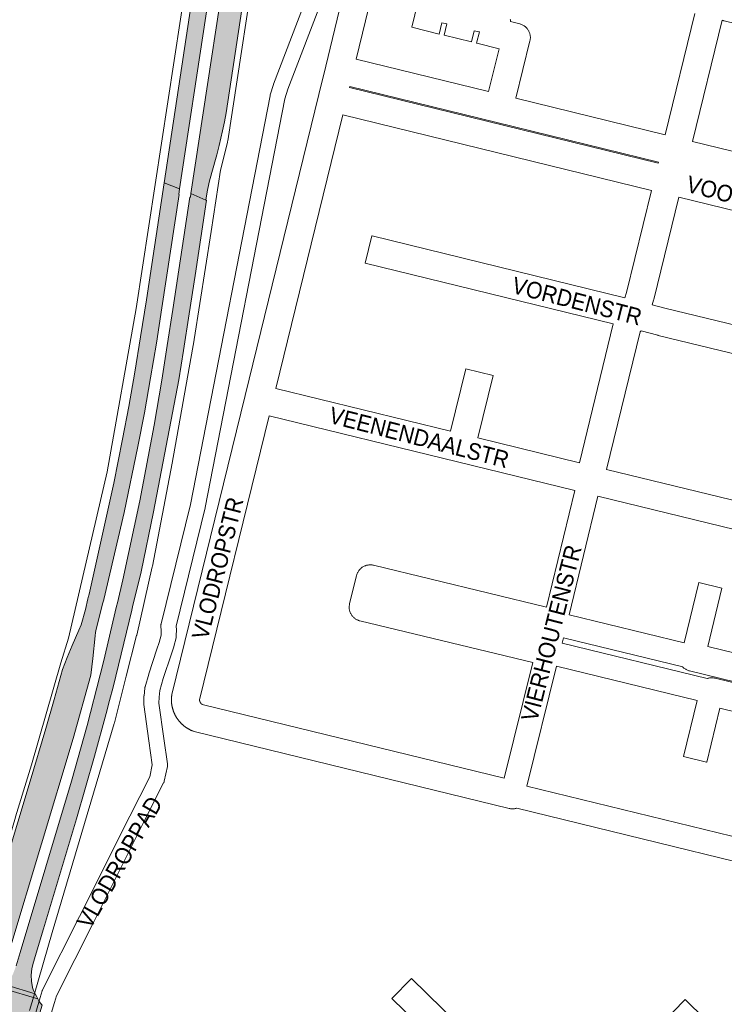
# Paper-space layout 'Layout1' of a CAD drawing. Header units: metres. Extents: x 123097 to 144122, y 392739 to 407589.
# Tile 10 of 256: x 126018 to 126344, y 397897 to 398353. Entities that reach past the tile are written whole.
import ezdxf
from ezdxf.enums import TextEntityAlignment as Align

# ---------------------------------------------------------------- set-up
doc = ezdxf.new("R2010")
doc.units = ezdxf.units.M
doc.header["$MEASUREMENT"] = 0
for name, color, linetype, lineweight in [('gs-anno-wegen algemeen tekst', 7, 'Continuous', 0), ('gs-knt-aanvullende hoofdweg', 7, 'Continuous', 0), ('gs-knt-hoofdweg', 7, 'Continuous', 0), ('gs-knt-wegen algemeen', 7, 'Continuous', 0), ('gs-vlk-plantopografie wegen algemeen', 7, 'Continuous', 0), ('ir-ARC-asfalt-hoofdwegen-te inspecteren', 5, 'Continuous', 0)]:
    doc.layers.add(name, color=color, linetype=linetype, lineweight=lineweight)
doc.styles.add('Style-Arial', font='arial.ttf')

psp = doc.layouts.get("Layout1")

# ---------------------------------------------------------------- hatches: boundary and pattern name
at = {"layer": 'ir-ARC-asfalt-hoofdwegen-te inspecteren', "linetype": 'Continuous', "lineweight": 13}
for points in [[(126131.75, 398586.227), (126108.909, 398433.631), (126107.614, 398425.052), (126103.468, 398397.57), (126110.677, 398396.338), (126112.472, 398408.133), (126112.891, 398409.817), (126113.513, 398411.438), (126114.604, 398413.405), (126115.991, 398415.175), (126117.64, 398416.704), (126118.364, 398416.874), (126119.004, 398416.497), (126119.207, 398415.782), (126118.433, 398410.682), (126097.406, 398272.19), (126104.337, 398269.172), (126104.932, 398272.974), (126105.844, 398277.49), (126107.082, 398281.927), (126109.436, 398290.121), (126110.489, 398294.418), (126112.075, 398301.284), (126112.938, 398305.434), (126113.668, 398309.609), (126125.897, 398390.137), (126126.956, 398397.068), (126130.252, 398416.988), (126129.443, 398417.462), (126129.077, 398418.326), (126129.301, 398419.237), (126130.024, 398419.834), (126130.961, 398419.88), (126132.675, 398430.238), (126131.493, 398432.496), (126130.651, 398434.902), (126131.784, 398453.57), (126134.546, 398472.13), (126140.265, 398509.051), (126152.428, 398583.074), (126144.779, 398584.229), (126121.637, 398431.866), (126121.374, 398430.479), (126120.931, 398429.964), (126120.263, 398429.844), (126119.668, 398430.172), (126119.413, 398430.801), (126119.413, 398432.373), (126134.507, 398532.46), (126135.659, 398541.46), (126136.391, 398565.059), (126139.365, 398585.07)], [(126085.016, 398277.081), (126092.17, 398274.339), (126104.272, 398354.261), (126110.677, 398396.338), (126103.468, 398397.57), (126103.25, 398397.614), (126096.777, 398354.587)], [(126092.17, 398274.339), (126085.016, 398277.081), (126076.802, 398222.944), (126074.074, 398205.747), (126071.357, 398189.424), (126068.586, 398173.584), (126065.674, 398158.411), (126061.641, 398137.943), (126050.576, 398087.999), (126050.071, 398085.9), (126050.012, 398085.657), (126049.698, 398084.355), (126048.517, 398079.455), (126046.558, 398072.332), (126045.447, 398069.84), (126042.344, 398062.881), (126040.076, 398057.318), (126037.981, 398051.687), (126034.113, 398037.727), (126030.248, 398024.301), (126022.941, 398000), (126000, 397923.999), (125996.39, 397912.935), (125995.87, 397911.783), (125995.238, 397910.687), (126008.783, 397906.516), (126009.463, 397908.809), (126013.489, 397922.176), (126042.86, 398019.693), (126051.134, 398049.141), (126051.941, 398056.749), (126053.061, 398067.307), (126053.274, 398068.803), (126053.555, 398070.342), (126056.676, 398082.596), (126057.007, 398083.894), (126057.064, 398084.137), (126066.51, 398124.482), (126072.893, 398155.054), (126075.855, 398170.564), (126078.756, 398186.797), (126081.407, 398202.81), (126083.995, 398219.195), (126092, 398271.703), (126091.777, 398271.746)], [(125984.301, 397893.493), (125943.97, 397905.67), (125943.884, 397905.379), (125943.008, 397902.312), (125942.197, 397899.473), (125941.298, 397896.328), (125940.386, 397893.135), (125939.546, 397890.196), (125939.471, 397889.932), (125939.417, 397889.739), (125969.032, 397880.806), (125972.107, 397879.884), (125973.587, 397879.399), (125976.342, 397878.42), (125978.847, 397876.912), (125981.001, 397874.934), (125982.717, 397872.566), (125982.818, 397872.343), (125982.83, 397872.186), (125983.018, 397871.458), (125996.102, 397867.495), (125996.277, 397867.804), (125997.16, 397869.103), (125998.335, 397870.718), (125998.765, 397870.896), (125999.167, 397870.663), (125999.227, 397870.202), (125998.444, 397867.55), (125998.238, 397866.852), (126013.666, 397862.432), (126014.001, 397862.943), (126016.025, 397864.451), (126018.309, 397865.526), (126018.462, 397865.567), (126018.909, 397865.689), (126019.412, 397865.8), (126022.024, 397875.024), (126019.479, 397876.62), (126019.176, 397877.029), (126019.288, 397877.526), (126019.737, 397877.766), (126021.486, 397877.592), (126022.192, 397877.403), (126022.774, 397877.247), (126028.508, 397896.205), (126027.598, 397897.279), (126026.987, 397898.242), (126026.512, 397899.101), (126010.868, 397903.828), (126009.617, 397902.416), (126008.188, 397901.184), (126007.577, 397901.181), (126007.377, 397901.758), (126008.192, 397904.603), (125993.79, 397908.873), (125993.211, 397908.262), (125992.697, 397907.782), (125992.246, 397907.361), (125989.888, 397905.478), (125987.253, 397904.007), (125984.412, 397902.989), (125981.439, 397902.56), (125978.436, 397902.626), (125975.484, 397903.184), (125972.791, 397903.966), (125972.636, 397903.457), (125945.649, 397911.614), (125945.569, 397911.326), (125944.651, 397908.05), (125944.565, 397907.747), (125981.017, 397896.706), (125983.202, 397895.778), (125985.334, 397894.734), (125985.482, 397894.605), (125985.542, 397894.418), (125985.375, 397893.839), (125984.896, 397893.485)], [(126025.22, 397901.518), (126012.182, 397905.447), (126010.868, 397903.828), (126026.512, 397899.101), (126025.835, 397900.292)]]:
    psp.add_hatch(color=5, dxfattribs=at).paths.add_polyline_path(points, flags=0)
at = {"layer": 'ir-ARC-asfalt-hoofdwegen-te inspecteren', "linetype": 'Continuous', "lineweight": 13, "extrusion": (0, 0, -1)}
psp.add_hatch(color=5, dxfattribs=at).paths.add_polyline_path([(-126062.976, 398081.008), (-126056.898, 398055.317), (-126055.337, 398049.238), (-126049.302, 398025.745), (-126042.124, 398000), (-126018.311, 397920.657), (-126016.44, 397914.422), (-126015.159, 397910.914), (-126013.484, 397907.577), (-126012.182, 397905.447), (-126025.22, 397901.518), (-126024.573, 397902.922), (-126024.114, 397904.398), (-126023.542, 397907.251), (-126023.415, 397910.157), (-126023.736, 397913.049), (-126024.146, 397914.997), (-126024.948, 397917.667), (-126044.419, 397982.462), (-126052.731, 398011.523), (-126058.164, 398031.298), (-126059.726, 398037.321), (-126061.338, 398043.537), (-126070.01, 398079.236), (-126070.385, 398080.78), (-126074.325, 398097.001), (-126079.998, 398124.687), (-126091.748, 398185.81), (-126093.969, 398199.471), (-126096.617, 398216.479), (-126099.313, 398234.146), (-126104.564, 398269.154), (-126104.337, 398269.172), (-126097.406, 398272.19), (-126097.139, 398270.429), (-126096.921, 398270.456), (-126089.07, 398218.391), (-126086.474, 398201.748), (-126083.869, 398185.758), (-126080.394, 398164.882), (-126073.676, 398129.883), (-126065.867, 398093.226), (-126063.342, 398082.555)], flags=0)

# ---------------------------------------------------------------- linework, layer by layer
at = {"layer": 'gs-anno-wegen algemeen tekst', "color": 7, "linetype": 'Continuous', "flags": 128}
for points in [[(126262.038, 398080.639), (126275.131, 398134.569)], [(126285.835, 398131.95), (126272.51, 398077.064)], [(126343.275, 398089.338), (126336.684, 398062.396)], [(126325.112, 398052.853), (126269.89, 398066.36)], [(126269.296, 398063.952), (126336.448, 398047.526)], [(126242.481, 398001.28), (126255.708, 398054.885)], [(126266.656, 398053.253), (126252.945, 397997.69)], [(126342.308, 398033.718), (126336.191, 398008.712), (126336.184, 398008.705)], [(126252.945, 397997.69), (126417.409, 397957.455)], [(126414.791, 397946.751), (126248.328, 397987.475)]]:
    psp.add_lwpolyline(points, dxfattribs=at)
for points in [[(126272.51, 398077.064), (126325.742, 398064.043), (126332.572, 398091.961, -0.3847737), (126332.584, 398091.968), (126343.265, 398089.354), (126343.269, 398089.354, -0.3998129), (126343.276, 398089.342), (126343.275, 398089.338)], [(126336.184, 398008.705), (126336.179, 398008.705), (126325.494, 398011.319, -0.3682006), (126325.487, 398011.33), (126331.842, 398037.308), (126266.656, 398053.253)]]:
    psp.add_lwpolyline(points, format="xyb", dxfattribs=at)
at = {"layer": 'gs-knt-aanvullende hoofdweg', "color": 7, "linetype": 'Continuous', "flags": 128}
psp.add_lwpolyline([(126405.694, 398337.225), (126344.35, 398352.153), (126344.302, 398352.166), (126343.992, 398352.248), (126343.947, 398352.262), (126343.638, 398352.359), (126343.597, 398352.374), (126343.33, 398352.474)], dxfattribs=at)
at = {"layer": 'gs-knt-hoofdweg', "color": 7, "linetype": 'Continuous', "flags": 128}
for points in [[(126129.473, 398394.583), (126114.447, 398296.573), (126114.404, 398296.315), (126114.351, 398296.058), (126114.29, 398295.803), (126111.019, 398283.01), (126106.787, 398254.581), (126106.778, 398254.522), (126098.958, 398204.52), (126098.927, 398204.339), (126088.654, 398147.281), (126088.641, 398147.207), (126079.594, 398099.505), (126079.533, 398099.217), (126072.327, 398067.62), (126072.27, 398067.385), (126067.388, 398048.613), (126062.019, 398026.979), (126061.922, 398026.623), (126033.11, 397929.887), (126024.89, 397900.971), (126024.83, 397900.771), (126022.622, 397893.707)], [(125993.147, 397904.561), (125994.728, 397909.964), (126016.201, 397983.305), (126016.224, 397983.381), (126023.566, 398007.563), (126037.197, 398054.753), (126037.225, 398054.849), (126040.677, 398066.26), (126058.662, 398143.257), (126072.101, 398218.874), (126095.545, 398372.313)]]:
    psp.add_lwpolyline(points, dxfattribs=at)
at = {"layer": 'gs-knt-wegen algemeen', "color": 7, "linetype": 'Continuous', "flags": 128}
for points in [[(126090.622, 398029.643), (126090.543, 398029.775), (126090.466, 398029.908), (126090.389, 398030.041), (126090.315, 398030.175), (126090.241, 398030.31), (126090.169, 398030.446), (126090.098, 398030.582), (126090.028, 398030.719), (126089.96, 398030.857), (126089.893, 398030.995), (126089.828, 398031.134), (126089.764, 398031.273), (126089.701, 398031.414), (126089.64, 398031.554), (126089.58, 398031.696), (126089.521, 398031.838), (126089.464, 398031.981), (126089.408, 398032.124), (126089.354, 398032.268), (126089.301, 398032.412), (126089.25, 398032.557), (126089.2, 398032.701), (126089.151, 398032.848), (126089.104, 398032.993), (126089.058, 398033.14), (126089.014, 398033.287), (126088.971, 398033.435), (126088.929, 398033.583), (126088.889, 398033.731), (126088.851, 398033.88), (126088.814, 398034.029), (126088.778, 398034.178), (126088.744, 398034.328), (126088.712, 398034.478), (126088.68, 398034.629), (126088.651, 398034.779), (126088.622, 398034.931), (126088.596, 398035.081), (126088.571, 398035.233), (126088.547, 398035.385), (126088.525, 398035.537), (126088.504, 398035.689), (126088.485, 398035.842), (126088.467, 398035.994), (126088.451, 398036.147), (126088.436, 398036.3), (126088.423, 398036.453), (126088.411, 398036.606), (126088.401, 398036.76), (126088.392, 398036.912), (126088.385, 398037.066), (126088.379, 398037.219), (126088.375, 398037.373), (126088.373, 398037.527), (126088.371, 398037.681), (126088.372, 398037.834), (126088.374, 398037.988), (126088.377, 398038.141), (126088.382, 398038.295), (126088.388, 398038.448), (126088.396, 398038.602), (126088.406, 398038.755), (126088.417, 398038.908), (126088.429, 398039.061), (126088.455, 398039.31), (126088.491, 398039.558), (126088.537, 398039.805), (126088.591, 398040.049), (126122.492, 398178.611), (126156.594, 398318.004), (126159.8, 398331.106), (126174.351, 398391.478, -0.3848164)], [(126173.974, 398334.352), (126235.225, 398319.367), (126240.086, 398339.232), (126229.705, 398341.784, -0.3681494), (126229.698, 398341.795), (126230.983, 398347.023), (126228.566, 398347.617), (126227.282, 398342.393, -0.3847632), (126227.27, 398342.386), (126214.645, 398345.489, -0.3681481), (126214.638, 398345.5), (126215.923, 398350.725), (126213.558, 398351.307), (126212.271, 398346.072, -0.3847593), (126212.259, 398346.065), (126199.634, 398349.169, -0.3681463), (126199.627, 398349.18), (126202.468, 398360.737)], [(126292.943, 398211.827), (126178.149, 398239.885, -0.3682081), (126178.142, 398239.896), (126181.229, 398252.526, -0.3847765), (126181.24, 398252.533), (126298.367, 398223.904)], [(126310.987, 398220.678), (126316.853, 398219.117), (126446.281, 398187.666, -0.368273), (126446.288, 398187.655), (126443.218, 398175.021, -0.3847913), (126443.206, 398175.014), (126313.71, 398206.482), (126313.573, 398206.517), (126305.798, 398208.586)], [(126136.687, 398181.841), (126217.64, 398162.036), (126224.721, 398190.977, -0.3847732), (126224.732, 398190.984), (126237.356, 398187.896), (126237.361, 398187.895, -0.3998132), (126237.368, 398187.883), (126237.366, 398187.88)], [(126681.902, 397950.641), (126594.25, 397972.087), (126588.131, 397947.078, -0.3847749), (126588.12, 397947.071), (126575.491, 397950.16, -0.3681982), (126575.484, 397950.171), (126581.603, 397975.182), (126474.587, 398001.363), (126342.308, 398033.718)], [(126257.805, 397819.828), (126257.775, 397819.862), (126257.628, 397820.039), (126257.573, 397820.109), (126257.435, 397820.294), (126257.275, 397820.524), (126255.018, 397823.957), (126229.334, 397860.514), (126226.026, 397864.469), (126190.479, 397899.322, -0.3903055), (126190.479, 397899.336), (126199.581, 397908.619, -0.3846522), (126199.594, 397908.619), (126235.371, 397873.54), (126235.521, 397873.388), (126235.667, 397873.231), (126235.807, 397873.069), (126239.497, 397868.656), (126239.668, 397868.443), (126239.83, 397868.223)], [(126239.83, 397868.223), (126263.615, 397834.369), (126326.21, 397898.798, -0.3678564), (126326.223, 397898.798), (126335.548, 397889.738, -0.366823), (126335.549, 397889.725), (126271.558, 397823.86)]]:
    psp.add_lwpolyline(points, format="xyb", dxfattribs=at)
for points in [[(126187.009, 398388.428), (126173.974, 398334.352)], [(126245.255, 398353.002), (126245.306, 398352.696), (126245.342, 398352.389), (126245.363, 398352.08), (126245.369, 398351.787)], [(126316.938, 398299.382), (126330.671, 398355.518)], [(126343.33, 398352.474), (126329.585, 398296.288)], [(126245.369, 398351.787), (126249.612, 398350.744), (126249.92, 398350.66), (126250.223, 398350.561), (126250.522, 398350.447), (126250.814, 398350.319), (126251.1, 398350.177), (126251.378, 398350.021), (126251.649, 398349.851), (126251.911, 398349.669), (126252.164, 398349.473), (126252.406, 398349.266), (126252.639, 398349.047), (126252.86, 398348.817), (126253.069, 398348.576), (126253.267, 398348.325), (126253.452, 398348.065), (126253.624, 398347.796), (126253.783, 398347.519), (126253.928, 398347.235), (126254.059, 398346.943), (126254.175, 398346.646), (126254.277, 398346.343), (126254.364, 398346.036), (126254.435, 398345.725), (126254.492, 398345.411), (126254.532, 398345.094), (126254.557, 398344.776), (126254.567, 398344.457), (126254.561, 398344.137), (126254.539, 398343.819), (126254.502, 398343.502), (126254.449, 398343.187), (126254.381, 398342.875), (126247.873, 398316.274), (126316.938, 398299.382)], [(126170.902, 398321.7), (126170.789, 398321.233)], [(126170.789, 398321.233), (126313.73, 398286.269), (126313.845, 398286.735)], [(126313.845, 398286.735), (126238.455, 398305.173), (126170.902, 398321.7)], [(126167.695, 398308.587), (126136.687, 398181.841)], [(126310.636, 398273.622), (126167.695, 398308.587)], [(126329.585, 398296.288), (126434.708, 398270.57)], [(126298.367, 398223.904), (126299.059, 398226.296), (126310.636, 398273.622)], [(126323.283, 398270.528), (126311.673, 398223.071), (126311.604, 398222.81), (126310.987, 398220.678)], [(126421.127, 398246.591), (126323.283, 398270.528)], [(126277.239, 398147.457), (126292.943, 398211.827)], [(126305.798, 398208.586), (126305.423, 398208.047), (126305.421, 398208.042), (126289.886, 398144.364)], [(126237.366, 398187.88), (126230.287, 398158.943), (126277.239, 398147.457)], [(126133.592, 398169.194), (126101.394, 398037.592), (126101.397, 398037.554), (126101.4, 398037.514), (126101.403, 398037.474), (126101.407, 398037.434), (126101.412, 398037.394), (126101.417, 398037.354), (126101.423, 398037.314), (126101.43, 398037.275), (126101.437, 398037.235), (126101.445, 398037.196), (126101.453, 398037.156), (126101.462, 398037.117), (126101.472, 398037.078), (126101.482, 398037.039), (126101.493, 398037), (126101.504, 398036.962), (126101.516, 398036.924), (126101.529, 398036.885), (126101.542, 398036.847), (126101.556, 398036.81), (126101.57, 398036.772), (126101.585, 398036.735), (126101.601, 398036.698), (126101.617, 398036.661), (126101.634, 398036.624), (126101.651, 398036.588), (126101.669, 398036.552), (126101.687, 398036.516), (126101.706, 398036.481), (126101.725, 398036.446), (126101.745, 398036.411), (126101.765, 398036.376)], [(126275.131, 398134.569), (126220.87, 398147.842), (126133.592, 398169.194)], [(126289.886, 398144.364), (126352.769, 398128.979)], [(126387.508, 398107.078), (126355.999, 398114.785), (126285.835, 398131.95)], [(126255.708, 398054.885), (126175.658, 398074.221), (126175.359, 398074.301), (126175.063, 398074.395), (126174.772, 398074.504), (126174.486, 398074.626), (126174.207, 398074.761), (126173.935, 398074.91), (126173.669, 398075.071), (126173.412, 398075.245), (126173.164, 398075.431), (126172.924, 398075.629), (126172.695, 398075.837), (126172.475, 398076.057), (126172.266, 398076.287), (126172.069, 398076.526), (126171.883, 398076.775), (126171.709, 398077.032), (126171.548, 398077.297), (126171.399, 398077.569), (126171.263, 398077.849), (126171.141, 398078.134), (126171.033, 398078.425), (126170.939, 398078.721), (126170.859, 398079.021), (126170.793, 398079.324), (126170.742, 398079.63), (126170.706, 398079.939), (126170.684, 398080.248), (126170.677, 398080.559), (126170.685, 398080.869), (126170.708, 398081.179), (126170.745, 398081.487), (126170.797, 398081.793), (126170.863, 398082.096), (126174.072, 398095.209), (126174.155, 398095.517), (126174.253, 398095.82), (126174.366, 398096.118), (126174.494, 398096.411), (126174.635, 398096.696), (126174.791, 398096.975), (126174.96, 398097.245), (126175.142, 398097.507), (126175.337, 398097.76), (126175.543, 398098.003), (126175.762, 398098.235), (126175.991, 398098.457), (126176.231, 398098.666), (126176.482, 398098.864), (126176.741, 398099.05), (126177.009, 398099.222), (126177.286, 398099.381), (126177.57, 398099.527), (126177.86, 398099.658), (126178.157, 398099.775), (126178.459, 398099.877), (126178.766, 398099.965), (126179.076, 398100.037), (126179.39, 398100.094), (126179.706, 398100.135), (126180.024, 398100.161), (126180.343, 398100.172), (126180.662, 398100.166), (126180.98, 398100.146), (126181.297, 398100.109), (126181.612, 398100.057), (126181.923, 398099.99), (126262.038, 398080.639)], [(126269.89, 398066.36), (126269.296, 398063.952)], [(126336.684, 398062.396), (126480.884, 398027.123), (126480.888, 398027.122), (126480.891, 398027.121)], [(126471.471, 398016.022), (126328.238, 398051.058), (126327.93, 398051.142), (126327.626, 398051.24), (126327.327, 398051.354), (126327.034, 398051.482), (126326.748, 398051.624), (126326.469, 398051.78), (126326.198, 398051.949), (126325.936, 398052.132), (126325.683, 398052.327), (126325.44, 398052.534), (126325.207, 398052.753), (126325.112, 398052.853)], [(126336.448, 398047.526), (126336.579, 398047.57), (126336.886, 398047.657), (126337.197, 398047.729), (126337.512, 398047.785), (126337.829, 398047.826), (126338.147, 398047.851), (126338.467, 398047.861), (126338.786, 398047.855), (126339.105, 398047.833), (126339.422, 398047.796), (126339.738, 398047.743), (126340.05, 398047.675), (126471.357, 398015.557)], [(126101.765, 398036.376), (126101.768, 398036.374), (126101.769, 398036.371)], [(126101.765, 398036.376), (126101.768, 398036.374), (126101.769, 398036.371)], [(126101.769, 398036.371), (126101.789, 398036.339), (126101.81, 398036.305), (126101.832, 398036.272), (126101.855, 398036.239), (126101.878, 398036.206), (126101.901, 398036.174), (126101.925, 398036.142), (126101.949, 398036.11), (126101.974, 398036.079), (126102, 398036.048), (126102.026, 398036.018), (126102.052, 398035.988), (126102.079, 398035.958), (126102.106, 398035.929), (126102.134, 398035.9), (126102.162, 398035.872), (126102.19, 398035.844), (126102.219, 398035.816), (126102.249, 398035.789), (126102.278, 398035.763), (126102.309, 398035.737), (126102.339, 398035.711), (126102.37, 398035.686), (126102.402, 398035.661), (126102.433, 398035.637), (126102.466, 398035.613), (126102.498, 398035.59), (126102.531, 398035.567), (126102.564, 398035.545), (126102.598, 398035.524), (126102.631, 398035.502), (126102.664, 398035.482), (126242.481, 398001.28)], [(126090.627, 398029.636), (126090.624, 398029.64), (126090.622, 398029.643)], [(126090.627, 398029.636), (126090.624, 398029.64), (126090.622, 398029.643)], [(126246.632, 397987.15), (126246.629, 397987.15), (126246.625, 397987.15), (126246.309, 397987.14), (126245.989, 397987.146), (126245.671, 397987.168), (126245.353, 397987.205), (126245.038, 397987.258), (126244.726, 397987.326), (126098.916, 398022.996), (126098.668, 398023.061), (126098.422, 398023.137), (126098.179, 398023.223), (126097.94, 398023.318), (126097.799, 398023.378), (126097.658, 398023.439), (126097.518, 398023.503), (126097.379, 398023.567), (126097.239, 398023.633), (126097.102, 398023.7), (126096.964, 398023.768), (126096.827, 398023.838), (126096.691, 398023.909), (126096.556, 398023.982), (126096.421, 398024.055), (126096.287, 398024.13), (126096.153, 398024.207), (126096.021, 398024.285), (126095.889, 398024.364), (126095.759, 398024.444), (126095.628, 398024.526), (126095.499, 398024.608), (126095.37, 398024.693), (126095.243, 398024.778), (126095.116, 398024.865), (126094.99, 398024.953), (126094.865, 398025.042), (126094.741, 398025.132), (126094.617, 398025.224), (126094.495, 398025.317), (126094.373, 398025.411), (126094.253, 398025.506), (126094.133, 398025.602), (126094.015, 398025.7), (126093.897, 398025.799), (126093.781, 398025.898), (126093.664, 398025.999), (126093.55, 398026.101), (126093.436, 398026.205), (126093.324, 398026.309), (126093.212, 398026.415), (126093.101, 398026.521), (126092.991, 398026.629), (126092.883, 398026.737), (126092.776, 398026.848), (126092.669, 398026.958), (126092.564, 398027.07), (126092.46, 398027.183), (126092.357, 398027.297), (126092.255, 398027.412), (126092.154, 398027.528), (126092.055, 398027.645), (126091.956, 398027.763), (126091.859, 398027.881), (126091.763, 398028.001), (126091.668, 398028.122), (126091.574, 398028.244), (126091.482, 398028.366), (126091.39, 398028.49), (126091.3, 398028.614), (126091.211, 398028.74), (126091.124, 398028.865), (126091.037, 398028.993), (126090.952, 398029.12), (126090.868, 398029.249), (126090.785, 398029.378), (126090.704, 398029.509), (126090.627, 398029.636)], [(126248.328, 397987.475), (126248.197, 397987.431), (126247.89, 397987.344), (126247.578, 397987.272), (126247.264, 397987.216), (126246.947, 397987.175), (126246.632, 397987.15)]]:
    psp.add_lwpolyline(points, dxfattribs=at)
at = {"layer": 'gs-vlk-plantopografie wegen algemeen', "color": 7, "linetype": 'Continuous', "flags": 128}
for points in [[(126025.537, 397892.812), (126027.61, 397899.783), (126028.499, 397902.772), (126028.546, 397902.921), (126028.6, 397903.066), (126028.661, 397903.21), (126028.728, 397903.35), (126045.823, 397937.311), (126069.065, 397983.729), (126069.076, 397983.749), (126078.311, 398001.895), (126079.495, 398007.56), (126077.86, 398018.663), (126077.854, 398018.701), (126075.572, 398035.452), (126075.555, 398035.603), (126075.544, 398035.754), (126075.54, 398035.906), (126075.543, 398036.058), (126075.666, 398039.328), (126075.672, 398039.446), (126075.682, 398039.563), (126076.052, 398043.079), (126076.073, 398043.237), (126076.1, 398043.394), (126076.134, 398043.55), (126076.176, 398043.704), (126077.903, 398049.566), (126077.936, 398049.671), (126081.689, 398061.077), (126082.718, 398064.205), (126083.601, 398067.666), (126083.666, 398069.726), (126083.506, 398071.812), (126083.498, 398071.971), (126083.497, 398071.997), (126083.497, 398072.13), (126083.498, 398072.183), (126083.503, 398072.288), (126083.508, 398072.368), (126083.516, 398072.447), (126083.528, 398072.552), (126083.536, 398072.604), (126083.558, 398072.735), (126083.563, 398072.761), (126083.597, 398072.916), (126097.146, 398128.176), (126134.074, 398317.504), (126134.109, 398317.665), (126134.152, 398317.824), (126135.57, 398322.636), (126135.612, 398322.768), (126135.659, 398322.898), (126152.335, 398366.5)], [(126158.918, 398364.061), (126142.265, 398320.519), (126140.933, 398315.998), (126104.02, 398126.75), (126103.984, 398126.586), (126090.548, 398071.789), (126090.68, 398070.073), (126090.686, 398069.947), (126090.688, 398069.905), (126090.689, 398069.884), (126090.689, 398069.821), (126090.688, 398069.695), (126090.629, 398067.818), (126090.605, 398067.06), (126090.596, 398066.908), (126090.594, 398066.869), (126090.581, 398066.755), (126090.572, 398066.679), (126090.56, 398066.603), (126090.54, 398066.491), (126090.532, 398066.453), (126090.498, 398066.304), (126089.491, 398062.355), (126089.46, 398062.239), (126089.424, 398062.125), (126088.357, 398058.883), (126084.621, 398047.529), (126083, 398042.027), (126082.676, 398038.946), (126082.569, 398036.098), (126084.807, 398019.668), (126086.532, 398007.964), (126086.55, 398007.811), (126086.553, 398007.789), (126086.562, 398007.657), (126086.565, 398007.613), (126086.568, 398007.503), (126086.569, 398007.436), (126086.567, 398007.348), (126086.563, 398007.26), (126086.559, 398007.194), (126086.549, 398007.084), (126086.544, 398007.04), (126086.526, 398006.908), (126086.523, 398006.887), (126086.495, 398006.735), (126085.087, 398000.001), (126085.051, 397999.85), (126085.044, 397999.82), (126085.009, 397999.701), (126084.991, 397999.642), (126084.961, 397999.554), (126084.93, 397999.467), (126084.907, 397999.409), (126084.859, 397999.295), (126084.846, 397999.267), (126084.779, 397999.127), (126075.337, 397980.575), (126052.095, 397934.158), (126035.139, 397900.473), (126034.242, 397897.456), (126032.248, 397890.751)]]:
    psp.add_lwpolyline(points, dxfattribs=at)
at = {"layer": 'ir-ARC-asfalt-hoofdwegen-te inspecteren', "color": 5, "linetype": 'Continuous', "lineweight": 13}
for points in [[(126118.433, 398410.682), (126097.406, 398272.19), (126104.337, 398269.172), (126104.932, 398272.974), (126105.844, 398277.49), (126107.082, 398281.927), (126109.436, 398290.121), (126110.489, 398294.418), (126112.075, 398301.284), (126112.938, 398305.434), (126113.668, 398309.609), (126125.897, 398390.137)], [(126013.489, 397922.176), (126042.86, 398019.693), (126051.134, 398049.141), (126051.941, 398056.749), (126053.061, 398067.307), (126053.274, 398068.803), (126053.555, 398070.342), (126056.676, 398082.596), (126057.007, 398083.894), (126057.064, 398084.137), (126066.51, 398124.482), (126072.893, 398155.054), (126075.855, 398170.564), (126078.756, 398186.797), (126081.407, 398202.81), (126083.995, 398219.195), (126092, 398271.703), (126091.777, 398271.746), (126092.17, 398274.339), (126085.016, 398277.081), (126076.802, 398222.944), (126074.074, 398205.747), (126071.357, 398189.424), (126068.586, 398173.584), (126065.674, 398158.411), (126061.641, 398137.943), (126050.576, 398087.999), (126050.071, 398085.9), (126050.012, 398085.657), (126049.698, 398084.355), (126048.517, 398079.455), (126046.558, 398072.332), (126045.447, 398069.84), (126042.344, 398062.881), (126040.076, 398057.318), (126037.981, 398051.687), (126034.113, 398037.727), (126030.248, 398024.301), (126022.941, 398000), (126000, 397923.999)], [(126012.182, 397905.447), (126025.22, 397901.518), (126024.573, 397902.922), (126024.114, 397904.398), (126023.542, 397907.251), (126023.415, 397910.157), (126023.736, 397913.049), (126024.146, 397914.997), (126024.948, 397917.667), (126044.419, 397982.462), (126052.731, 398011.523), (126058.164, 398031.298), (126059.726, 398037.321), (126061.338, 398043.537), (126070.01, 398079.236), (126070.385, 398080.78), (126074.325, 398097.001), (126079.998, 398124.687), (126091.748, 398185.81), (126093.969, 398199.471), (126096.617, 398216.479), (126099.313, 398234.146), (126104.564, 398269.154), (126104.337, 398269.172), (126097.406, 398272.19), (126097.139, 398270.429), (126096.921, 398270.456), (126089.07, 398218.391), (126086.474, 398201.748), (126083.869, 398185.758), (126080.394, 398164.882), (126073.676, 398129.883), (126065.867, 398093.226), (126063.342, 398082.555), (126062.976, 398081.008), (126056.898, 398055.317), (126055.337, 398049.238), (126049.302, 398025.745), (126042.124, 398000), (126018.311, 397920.657), (126016.44, 397914.422)], [(126016.025, 397864.451), (126018.309, 397865.526), (126018.462, 397865.567), (126018.909, 397865.689), (126019.412, 397865.8), (126022.024, 397875.024), (126019.479, 397876.62), (126019.176, 397877.029), (126019.288, 397877.526), (126019.737, 397877.766), (126021.486, 397877.592), (126022.192, 397877.403), (126022.774, 397877.247), (126028.508, 397896.205), (126027.598, 397897.279), (126026.987, 397898.242), (126026.512, 397899.101), (126010.868, 397903.828)]]:
    psp.add_lwpolyline(points, dxfattribs=at)
for points in [[(126085.016, 398277.081), (126092.17, 398274.339), (126104.272, 398354.261), (126110.677, 398396.338), (126103.468, 398397.57), (126103.25, 398397.614), (126096.777, 398354.587)], [(126025.22, 397901.518), (126012.182, 397905.447), (126010.868, 397903.828), (126026.512, 397899.101), (126025.835, 397900.292)]]:
    psp.add_lwpolyline(points, close=True, dxfattribs=at)

# ---------------------------------------------------------------- texts
at = {"layer": 'gs-anno-wegen algemeen tekst', "color": 7, "style": 'Style-Arial', "width": 0.909091}
for s, rotation, p in [('VOORSCHOTENSTR', 345.61578, (126373.752, 398264.884)), ('VORDENSTR', 345.61578, (126276.165, 398222.341)), ('VEENENDAALSTR', 345.61578, (126203.075, 398159.214)), ('VLODROPSTR', 75.61578, (126109.753, 398098.583)), ('VIERHOUTENSTR', 75.61578, (126264.292, 398068.557)), ('VLODROPPAD', 60.18784, (126064.342, 397962.384))]:
    psp.add_text(s, height=7.7, rotation=rotation, dxfattribs=at).set_placement(p, align=Align.MIDDLE_CENTER)
at = {"layer": 'gs-anno-wegen algemeen tekst', "color": 7, "style": 'Style-Arial'}
psp.add_text('RIJKSWEG', height=13.6, rotation=343.2794, dxfattribs=at).set_placement((125992.039, 397889.256), align=Align.MIDDLE_CENTER)

doc.saveas('drawing.dxf')
